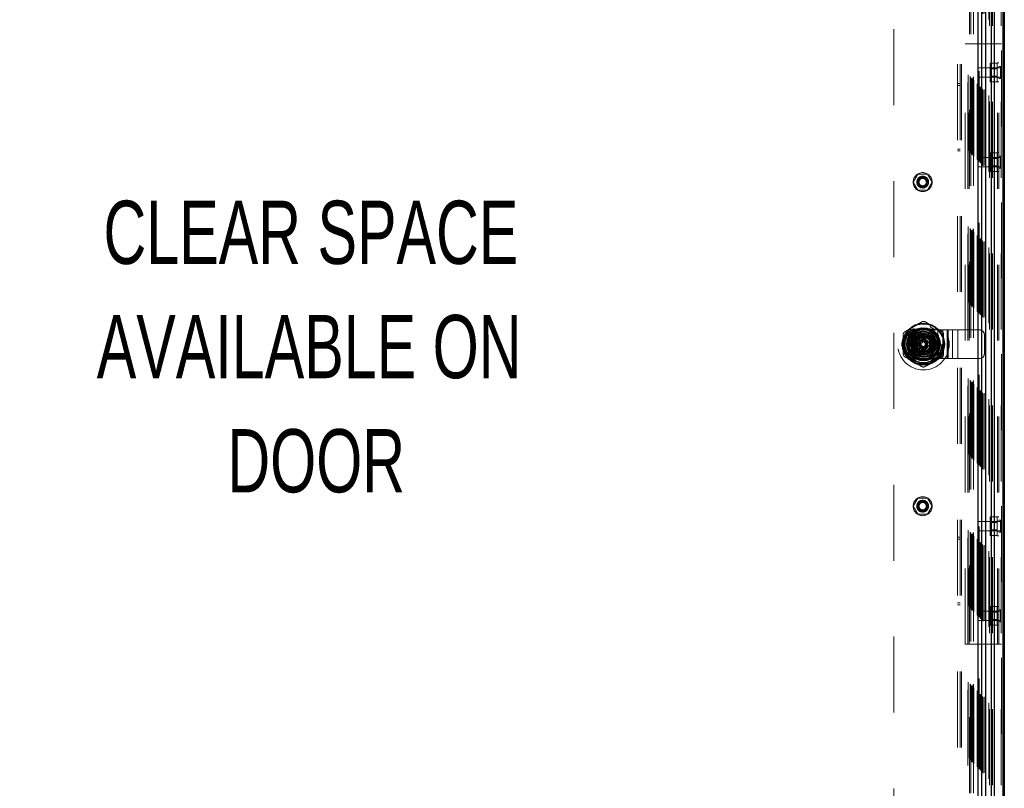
# Model space of a CAD drawing. Header units: inches. Extents: x 0.2 to 10.8, y 0.2 to 8.2.
# Tile 88 of 176: x 3.6 to 4.9, y 3.3 to 4.4. Entities that reach past the tile are written whole.
import ezdxf

# ---------------------------------------------------------------- set-up
doc = ezdxf.new("R2010")
doc.units = ezdxf.units.IN
doc.header["$MEASUREMENT"] = 0
doc.linetypes.add('HIDDEN', pattern=[0.075, 0.05, -0.025])
doc.layers.add('DIMENSIONS', color=140, linetype='Continuous')
doc.styles.add('SLDTEXTSTYLE0', font='TXT', dxfattribs={"width": 0.7})

# ---------------------------------------------------------------- blocks, each defined once
blk = doc.blocks.new('SW_NOTE_0_7')
at = {"layer": 'DIMENSIONS', "color": 0, "attachment_point": 2, "style": 'SLDTEXTSTYLE0'}
for s, insert, char_height in [('CLEAR SPACE', (0.3711, 0.1074), 0.083333), ('AVAILABLE ON', (0.3688, -0.0431), 0.083333), ('DOOR', (0.3781, -0.1935), 0.08333)]:
    blk.add_mtext(s, dxfattribs=dict(at, insert=insert, char_height=char_height))

msp = doc.modelspace()

# ---------------------------------------------------------------- linework, layer by layer
at = {"color": 7, "linetype": 'Continuous', "lineweight": 25}
for p, q in [((4.9129803, 2.7504393), (4.9129803, 5.1116893)), ((4.9167986, 2.7504393), (4.9167986, 5.1118446)), ((4.9282442, 2.7504393), (4.9282442, 5.1172288)), ((4.9298259, 5.1179369), (4.9298259, 2.7504393)), ((4.9056803, 2.7661102), (4.9056803, 5.0962751)), ((4.8949116, 5.0890573), (4.8949116, 2.773328)), ((4.9002295, 2.7715609), (4.9002295, 5.0908243)), ((4.8086314, 3.9393155), (4.8086314, 3.9228899)), ((4.838159, 3.9393155), (4.838159, 3.9228899))]:
    msp.add_line(p, q, dxfattribs=at)
at = {"color": 7, "linetype": 'HIDDEN', "lineweight": 18}
for p, q in [((4.9129803, 2.7504393), (4.9129803, 5.1116893)), ((4.9142531, 2.7504393), (4.9142531, 5.1118446)), ((4.9256986, 2.7504393), (4.9256986, 5.1172288)), ((4.9262259, 5.1179369), (4.9262259, 2.7504393)), ((4.9011136, 2.767151), (4.9011136, 5.0952343)), ((4.9021349, 2.7661102), (4.9021349, 5.0962751)), ((4.9041548, 2.7665898), (4.9041548, 5.0957955)), ((4.9048347, 2.7665256), (4.9048347, 5.0958596)), ((4.9096366, 2.758628), (4.9096366, 5.1037573)), ((4.9101909, 2.7504393), (4.9101909, 5.1043051)), ((4.8888151, 5.0829617), (4.8888151, 2.7794255)), ((4.8888437, 2.7794208), (4.8888437, 5.0829644)), ((4.8890937, 2.7791708), (4.8890937, 5.0832144)), ((4.8890937, 5.0832144), (4.8890937, 2.7791708)), ((4.8893437, 2.7789208), (4.8893437, 5.0834644)), ((4.8898437, 2.7784208), (4.8898437, 5.0839644)), ((4.8939741, 2.7742905), (4.8939741, 5.0880948)), ((4.8944125, 2.7738521), (4.8944125, 5.0885332)), ((4.8949116, 5.0890573), (4.8949116, 2.773328)), ((4.8951939, 2.7730706), (4.8951939, 5.0893146)), ((4.8958688, 5.0899828), (4.8958688, 2.7723991)), ((4.8965853, 2.7716793), (4.8965853, 5.090706)), ((4.8966657, 5.0907877), (4.8966657, 2.7715978)), ((4.8966842, 2.7715609), (4.8966842, 5.0908243)), ((4.8980413, 2.7702172), (4.8980413, 5.0921596)), ((4.8982856, 2.769979), (4.8982856, 5.0924063)), ((4.8983754, 2.7698892), (4.8983754, 5.0924961)), ((4.8988638, 2.7694008), (4.8988638, 5.0929845)), ((4.9005706, 2.767692), (4.9005706, 5.0946923)), ((4.8818407, 5.0759605), (4.8818407, 2.7864252)), ((4.8822777, 2.7859869), (4.8822777, 5.0763984)), ((4.884732, 2.7835326), (4.884732, 5.0788527)), ((4.8851958, 2.7830688), (4.8851958, 5.0793165)), ((4.8856202, 5.0797515), (4.8856202, 2.7826332)), ((4.8865937, 5.0807144), (4.8865937, 2.7816708)), ((4.8867666, 2.781498), (4.8867666, 5.0808873)), ((4.8873242, 2.7809404), (4.8873242, 5.0814449)), ((4.8874687, 2.7807958), (4.8874687, 5.0815894)), ((4.8874687, 2.7807958), (4.8874687, 5.0815894)), ((4.8682759, 2.7998893), (4.8682759, 5.0624393)), ((4.8718759, 2.7998893), (4.8718759, 5.0624393)), ((4.8736759, 2.7998893), (4.8736759, 5.0624393)), ((4.8736759, 2.7998893), (4.8736759, 5.0624393)), ((4.8837803, 5.0396676), (4.8837803, 2.8227176)), ((4.8837803, 5.0396676), (4.8837803, 2.8227176)), ((4.8855803, 5.0396676), (4.8855803, 2.8227176)), ((4.8891803, 5.0396676), (4.8891803, 2.8227176)), ((4.7841803, 4.9459176), (4.7841803, 2.9164676)), ((4.8781259, 4.3265893), (4.8817259, 4.3265893)), ((4.8781259, 3.5357893), (4.8781259, 4.3265893)), ((4.8817259, 3.5357893), (4.8817259, 4.3265893)), ((4.8817259, 4.3265893), (4.8835259, 4.3265893)), ((4.8835259, 3.5357893), (4.8835259, 4.3265893)), ((4.8835259, 3.5357893), (4.8835259, 4.3265893)), ((4.8835259, 4.3265893), (4.9208259, 4.3265893)), ((4.9208259, 3.5357893), (4.9208259, 4.3265893)), ((4.9208259, 4.3265893), (4.9262259, 4.3265893)), ((4.9208259, 3.5357893), (4.9208259, 4.3265893)), ((4.9226259, 3.5357893), (4.9226259, 4.3265893)), ((4.8949759, 4.2953393), (4.8949759, 4.2828393)), ((4.9246634, 4.2953393), (4.8949759, 4.2953393)), ((4.9203759, 4.3013868), (4.9111259, 4.3013868)), ((4.9111259, 4.3013868), (4.9111259, 4.295238)), ((4.9203759, 4.295238), (4.9111259, 4.295238)), ((4.9111259, 4.295238), (4.9111259, 4.2829405)), ((4.9203759, 4.2939868), (4.9111259, 4.2939868)), ((4.9203759, 4.2765893), (4.9203759, 4.3015893)), ((4.9226259, 4.3015893), (4.9203759, 4.3015893)), ((4.9226259, 4.2957143), (4.9203759, 4.2957143)), ((4.9262259, 4.2969018), (4.9226259, 4.2969018)), ((4.9246634, 4.2969018), (4.9246634, 4.2812768)), ((4.8949759, 4.2828393), (4.9246634, 4.2828393)), ((4.9111259, 4.2841918), (4.9203759, 4.2841918)), ((4.9203759, 4.2829405), (4.9111259, 4.2829405)), ((4.9111259, 4.2829405), (4.9111259, 4.2767917)), ((4.9203759, 4.2824643), (4.9226259, 4.2824643)), ((4.9262259, 4.2812768), (4.9226259, 4.2812768)), ((4.8718759, 4.2744143), (4.8682759, 4.2744143)), ((4.8682759, 4.2719143), (4.8718759, 4.2719143)), ((4.9203759, 4.2767917), (4.9111259, 4.2767917)), ((4.9203759, 4.2765893), (4.9226259, 4.2765893)), ((4.8682759, 4.1881643), (4.8718759, 4.1881643)), ((4.8682759, 4.1856643), (4.8718759, 4.1856643)), ((4.8949759, 4.1772393), (4.8949759, 4.1647393)), ((4.9246634, 4.1772393), (4.8949759, 4.1772393)), ((4.9203759, 4.1832868), (4.9111259, 4.1832868)), ((4.9111259, 4.1832868), (4.9111259, 4.177138)), ((4.9203759, 4.177138), (4.9111259, 4.177138)), ((4.9111259, 4.177138), (4.9111259, 4.1648405)), ((4.9203759, 4.1758868), (4.9111259, 4.1758868)), ((4.9203759, 4.1584893), (4.9203759, 4.1834893)), ((4.9226259, 4.1834893), (4.9203759, 4.1834893)), ((4.9226259, 4.1776143), (4.9203759, 4.1776143)), ((4.9262259, 4.1788018), (4.9226259, 4.1788018)), ((4.9246634, 4.1788018), (4.9246634, 4.1631768)), ((4.8949759, 4.1647393), (4.9246634, 4.1647393)), ((4.9111259, 4.1660918), (4.9203759, 4.1660918)), ((4.9203759, 4.1648405), (4.9111259, 4.1648405)), ((4.9111259, 4.1648405), (4.9111259, 4.1586917)), ((4.9203759, 4.1643643), (4.9226259, 4.1643643)), ((4.9262259, 4.1631768), (4.9226259, 4.1631768)), ((4.8161815, 4.155301), (4.8100327, 4.144651)), ((4.828479, 4.155301), (4.8161815, 4.155301)), ((4.8346278, 4.144651), (4.828479, 4.155301)), ((4.9203759, 4.1586917), (4.9111259, 4.1586917)), ((4.9203759, 4.1584893), (4.9226259, 4.1584893)), ((4.8100327, 4.144651), (4.8161815, 4.134001)), ((4.828479, 4.134001), (4.8346278, 4.144651)), ((4.8161815, 4.134001), (4.828479, 4.134001)), ((4.8319938, 3.9538699), (4.8332731, 3.9560856)), ((4.8400922, 3.9521486), (4.8332731, 3.9560856)), ((4.8117554, 3.9509676), (4.8035303, 3.9427425)), ((4.8035303, 3.9427425), (4.8035303, 3.9196428)), ((4.8118454, 3.9508777), (4.8036202, 3.9426525)), ((4.8036202, 3.9426525), (4.8036202, 3.9195528)), ((4.8348551, 3.9509676), (4.8117554, 3.9509676)), ((4.834945, 3.9508777), (4.8118454, 3.9508777)), ((4.832416, 3.9507877), (4.8143744, 3.9507877)), ((4.8233942, 3.9498537), (4.8421442, 3.9498537)), ((4.8319938, 3.9538699), (4.8388129, 3.9499329)), ((4.8430803, 3.9427425), (4.8348551, 3.9509676)), ((4.8388129, 3.9499329), (4.8400922, 3.9521486)), ((4.8421442, 3.9123537), (4.8421442, 3.9498537)), ((4.8421442, 3.9498537), (4.8560501, 3.9498537)), ((4.8421442, 3.9123537), (4.8421442, 3.9498537)), ((4.8431702, 3.9426525), (4.8430803, 3.9427425)), ((4.8430803, 3.9196428), (4.8430803, 3.9427425)), ((4.8431702, 3.9195528), (4.8431702, 3.9426525)), ((4.8490972, 3.9123537), (4.8490972, 3.9498537)), ((4.8545308, 3.9123537), (4.8545308, 3.9498537)), ((4.8560501, 3.9123537), (4.8560501, 3.9498537)), ((4.8560501, 3.9498537), (4.8614837, 3.9498537)), ((4.8614837, 3.9123537), (4.8614837, 3.9498537)), ((4.8614837, 3.9498537), (4.8684367, 3.9498537)), ((4.8684367, 3.9123537), (4.8684367, 3.9498537)), ((4.8684367, 3.9498537), (4.8973942, 3.9498537)), ((4.8684367, 3.9123537), (4.8684367, 3.9498537)), ((4.9036442, 3.9186037), (4.9036442, 3.9436037)), ((4.7968204, 3.9350397), (4.7993789, 3.9350397)), ((4.7968204, 3.9271657), (4.7968204, 3.9350397)), ((4.7993789, 3.9271657), (4.7993789, 3.9350397)), ((4.8037102, 3.9401235), (4.8037102, 3.9220819)), ((4.81203, 3.9311027), (4.8177126, 3.9409452)), ((4.8177126, 3.9212602), (4.81203, 3.9311027)), ((4.8185724, 3.9330712), (4.8131666, 3.9330712)), ((4.8185724, 3.9291342), (4.8131666, 3.9291342)), ((4.8131666, 3.9291342), (4.8132203, 3.9290411)), ((4.8155192, 3.9389787), (4.8155192, 3.9232287)), ((4.8312692, 3.9389787), (4.8155192, 3.9389787)), ((4.8155212, 3.9368426), (4.8155212, 3.9253627)), ((4.8291352, 3.9389767), (4.8176552, 3.9389767)), ((4.8177126, 3.9409452), (4.8290778, 3.9409452)), ((4.8185724, 3.9330712), (4.8185724, 3.9291342)), ((4.8189661, 3.9330712), (4.8185724, 3.9330712)), ((4.8189661, 3.9291342), (4.8185724, 3.9291342)), ((4.8189661, 3.9330712), (4.8189661, 3.9291342)), ((4.819139, 3.9330712), (4.8189661, 3.9330712)), ((4.819139, 3.9291342), (4.8189661, 3.9291342)), ((4.8197774, 3.9330712), (4.819139, 3.9330712)), ((4.819139, 3.9330712), (4.819139, 3.9291342)), ((4.8197774, 3.9291342), (4.819139, 3.9291342)), ((4.8201949, 3.9330712), (4.8197774, 3.9330712)), ((4.8197774, 3.9330712), (4.8197774, 3.9291342)), ((4.8201949, 3.9291342), (4.8197774, 3.9291342)), ((4.8201949, 3.9330712), (4.8201949, 3.9291342)), ((4.8222141, 3.9330712), (4.8201949, 3.9330712)), ((4.8222141, 3.9291342), (4.8201949, 3.9291342)), ((4.8222141, 3.9370082), (4.8222141, 3.9359255)), ((4.8222141, 3.9370082), (4.8245763, 3.9370082)), ((4.8222141, 3.9359255), (4.8245763, 3.9359255)), ((4.8222141, 3.9359255), (4.8222141, 3.9355318)), ((4.8222141, 3.9355318), (4.8245763, 3.9355318)), ((4.8222141, 3.9355318), (4.8222141, 3.9353588)), ((4.8222141, 3.9353588), (4.8222141, 3.9347205)), ((4.8222141, 3.9353588), (4.8245763, 3.9353588)), ((4.8222141, 3.9347205), (4.8222141, 3.9343029)), ((4.8222141, 3.9347205), (4.8245763, 3.9347205)), ((4.8222141, 3.9343029), (4.8245763, 3.9343029)), ((4.8222141, 3.9343029), (4.8222141, 3.9330712)), ((4.8222141, 3.9291342), (4.8222141, 3.9279024)), ((4.8245763, 3.9370082), (4.8245763, 3.9359255)), ((4.8245763, 3.9359255), (4.8245763, 3.9355318)), ((4.8245763, 3.9355318), (4.8245763, 3.9353588)), ((4.8245763, 3.9353588), (4.8245763, 3.9347205)), ((4.8245763, 3.9347205), (4.8245763, 3.9343029)), ((4.8245763, 3.9343029), (4.8245763, 3.9330712)), ((4.8265955, 3.9330712), (4.8245763, 3.9330712)), ((4.8265955, 3.9291342), (4.8245763, 3.9291342)), ((4.8245763, 3.9291342), (4.8245763, 3.9279024)), ((4.8265955, 3.9330712), (4.8265955, 3.9291342)), ((4.8270131, 3.9330712), (4.8265955, 3.9330712)), ((4.8270131, 3.9291342), (4.8265955, 3.9291342)), ((4.8276514, 3.9330712), (4.8270131, 3.9330712)), ((4.8270131, 3.9330712), (4.8270131, 3.9291342)), ((4.8276514, 3.9291342), (4.8270131, 3.9291342)), ((4.8276514, 3.9330712), (4.8276514, 3.9291342)), ((4.8278243, 3.9330712), (4.8276514, 3.9330712)), ((4.8278243, 3.9291342), (4.8276514, 3.9291342)), ((4.8278243, 3.9330712), (4.8278243, 3.9291342)), ((4.828218, 3.9330712), (4.8278243, 3.9330712)), ((4.828218, 3.9291342), (4.8278243, 3.9291342)), ((4.828218, 3.9330712), (4.828218, 3.9291342)), ((4.8336239, 3.9330712), (4.828218, 3.9330712)), ((4.8336239, 3.9291342), (4.828218, 3.9291342)), ((4.8290778, 3.9409452), (4.8347604, 3.9311027)), ((4.8347604, 3.9311027), (4.8290778, 3.9212602)), ((4.8312692, 3.9232287), (4.8312692, 3.9389787)), ((4.8312692, 3.9253627), (4.8312692, 3.9368426)), ((4.8397139, 3.9366145), (4.8315497, 3.9366145)), ((4.8336239, 3.9330712), (4.8335701, 3.9331643)), ((4.8335701, 3.9290411), (4.8336239, 3.9291342)), ((4.8357692, 3.9256037), (4.8357692, 3.9366037)), ((4.8372692, 3.9351037), (4.8357692, 3.9366037)), ((4.8357692, 3.9366037), (4.8417692, 3.9366037)), ((4.8372692, 3.9271037), (4.8372692, 3.9351037)), ((4.8372692, 3.9351037), (4.8402692, 3.9351037)), ((4.8402692, 3.9351037), (4.8417692, 3.9366037)), ((4.8402692, 3.9351037), (4.8402692, 3.9271037)), ((4.8417692, 3.9366037), (4.8417692, 3.9256037)), ((4.8430803, 3.9220819), (4.8430803, 3.9401235)), ((4.7968204, 3.9271657), (4.7993789, 3.9271657)), ((4.8035303, 3.9196428), (4.8117554, 3.9114176)), ((4.8155192, 3.9232287), (4.8312692, 3.9232287)), ((4.8176552, 3.9232287), (4.8291352, 3.9232287)), ((4.8290778, 3.9212602), (4.8177126, 3.9212602)), ((4.8178834, 3.9229482), (4.8178834, 3.914784)), ((4.8222141, 3.9279024), (4.8222141, 3.9274848)), ((4.8222141, 3.9279024), (4.8245763, 3.9279024)), ((4.8222141, 3.9274848), (4.8245763, 3.9274848)), ((4.8222141, 3.9274848), (4.8222141, 3.9268465)), ((4.8222141, 3.9268465), (4.8245763, 3.9268465)), ((4.8222141, 3.9268465), (4.8222141, 3.9266735)), ((4.8222141, 3.9266735), (4.8245763, 3.9266735)), ((4.8222141, 3.9266735), (4.8222141, 3.9262798)), ((4.8222141, 3.9262798), (4.8245763, 3.9262798)), ((4.8222141, 3.9262798), (4.8222141, 3.9251972)), ((4.8222141, 3.9251972), (4.8245763, 3.9251972)), ((4.8245763, 3.9279024), (4.8245763, 3.9274848)), ((4.8245763, 3.9274848), (4.8245763, 3.9268465)), ((4.8245763, 3.9268465), (4.8245763, 3.9266735)), ((4.8245763, 3.9266735), (4.8245763, 3.9262798)), ((4.8245763, 3.9262798), (4.8245763, 3.9251972)), ((4.8348551, 3.9114176), (4.8430803, 3.9196428)), ((4.834945, 3.9113277), (4.8431702, 3.9195528)), ((4.8372692, 3.9271037), (4.8357692, 3.9256037)), ((4.8417692, 3.9256037), (4.8357692, 3.9256037)), ((4.8402692, 3.9271037), (4.8372692, 3.9271037)), ((4.8402692, 3.9271037), (4.8417692, 3.9256037)), ((4.8117554, 3.9114176), (4.8118454, 3.9113277)), ((4.8117554, 3.9114176), (4.8348551, 3.9114176)), ((4.8118454, 3.9113277), (4.834945, 3.9113277)), ((4.8143744, 3.9114176), (4.832416, 3.9114176)), ((4.8233942, 3.9123537), (4.8421442, 3.9123537)), ((4.8388129, 3.9122724), (4.8319938, 3.9083354)), ((4.8332731, 3.9061197), (4.8319938, 3.9083354)), ((4.8400922, 3.9100567), (4.8332731, 3.9061197)), ((4.8400922, 3.9100567), (4.8388129, 3.9122724)), ((4.8421442, 3.9123537), (4.8560501, 3.9123537)), ((4.8560501, 3.9123537), (4.8614837, 3.9123537)), ((4.8614837, 3.9123537), (4.8684367, 3.9123537)), ((4.8684367, 3.9123537), (4.8973942, 3.9123537)), ((4.8161815, 3.7283843), (4.8100327, 3.7177343)), ((4.828479, 3.7283843), (4.8161815, 3.7283843)), ((4.8346278, 3.7177343), (4.828479, 3.7283843)), ((4.8100327, 3.7177343), (4.8161815, 3.7070843)), ((4.828479, 3.7070843), (4.8346278, 3.7177343)), ((4.8161815, 3.7070843), (4.828479, 3.7070843)), ((4.8949759, 3.6976393), (4.8949759, 3.6851393)), ((4.9246634, 3.6976393), (4.8949759, 3.6976393)), ((4.9203759, 3.7036868), (4.9111259, 3.7036868)), ((4.9111259, 3.7036868), (4.9111259, 3.697538)), ((4.9203759, 3.697538), (4.9111259, 3.697538)), ((4.9111259, 3.697538), (4.9111259, 3.6852405)), ((4.9203759, 3.6962868), (4.9111259, 3.6962868)), ((4.9203759, 3.6788893), (4.9203759, 3.7038893)), ((4.9226259, 3.7038893), (4.9203759, 3.7038893)), ((4.9226259, 3.6980143), (4.9203759, 3.6980143)), ((4.9262259, 3.6992018), (4.9226259, 3.6992018)), ((4.9246634, 3.6992018), (4.9246634, 3.6835768)), ((4.8949759, 3.6851393), (4.9246634, 3.6851393)), ((4.9111259, 3.6864918), (4.9203759, 3.6864918)), ((4.9203759, 3.6852405), (4.9111259, 3.6852405)), ((4.9111259, 3.6852405), (4.9111259, 3.6790917)), ((4.9203759, 3.6847643), (4.9226259, 3.6847643)), ((4.9262259, 3.6835768), (4.9226259, 3.6835768)), ((4.8718759, 3.6767143), (4.8682759, 3.6767143)), ((4.8682759, 3.6742143), (4.8718759, 3.6742143)), ((4.9203759, 3.6790917), (4.9111259, 3.6790917)), ((4.9203759, 3.6788893), (4.9226259, 3.6788893)), ((4.8682759, 3.5904643), (4.8718759, 3.5904643)), ((4.8682759, 3.5879643), (4.8718759, 3.5879643)), ((4.8949759, 3.5795393), (4.8949759, 3.5670393)), ((4.9246634, 3.5795393), (4.8949759, 3.5795393)), ((4.9203759, 3.5855868), (4.9111259, 3.5855868)), ((4.9111259, 3.5855868), (4.9111259, 3.579438)), ((4.9203759, 3.579438), (4.9111259, 3.579438)), ((4.9111259, 3.579438), (4.9111259, 3.5671405)), ((4.9203759, 3.5607893), (4.9203759, 3.5857893)), ((4.9226259, 3.5857893), (4.9203759, 3.5857893)), ((4.9226259, 3.5799143), (4.9203759, 3.5799143)), ((4.9262259, 3.5811018), (4.9226259, 3.5811018)), ((4.9246634, 3.5811018), (4.9246634, 3.5654768)), ((4.8949759, 3.5670393), (4.9246634, 3.5670393)), ((4.9203759, 3.5781868), (4.9111259, 3.5781868)), ((4.9111259, 3.5683918), (4.9203759, 3.5683918)), ((4.9203759, 3.5671405), (4.9111259, 3.5671405)), ((4.9111259, 3.5671405), (4.9111259, 3.5609917)), ((4.9203759, 3.5666643), (4.9226259, 3.5666643)), ((4.9262259, 3.5654768), (4.9226259, 3.5654768)), ((4.9203759, 3.5609917), (4.9111259, 3.5609917)), ((4.9203759, 3.5607893), (4.9226259, 3.5607893)), ((4.8781259, 3.5357893), (4.8817259, 3.5357893)), ((4.8817259, 3.5357893), (4.8835259, 3.5357893)), ((4.8835259, 3.5357893), (4.9208259, 3.5357893)), ((4.9208259, 3.5357893), (4.9262259, 3.5357893))]:
    msp.add_line(p, q, dxfattribs=at)
at = {"color": 7, "linetype": 'HIDDEN', "lineweight": 18, "flags": 128}
for points in [[(4.8262666, 4.156515), (4.823837, 4.1570598), (4.8221328, 4.1571494)], [(4.8343101, 4.1410827), (4.834467, 4.1416595), (4.8348303, 4.144651)], [(4.8348303, 4.144651), (4.834467, 4.1476424), (4.8344484, 4.1477172)], [(4.8366826, 3.9541171), (4.8335649, 3.9556546), (4.8331264, 3.9558317)], [(4.8399455, 3.9518947), (4.8395729, 3.9521859), (4.8366826, 3.9541171)], [(4.7971137, 3.9350397), (4.7970478, 3.9345714), (4.7968204, 3.9311027)], [(4.7968204, 3.9311027), (4.7970478, 3.927634), (4.7971137, 3.9271657)], [(4.8331264, 3.9063737), (4.8335649, 3.9065508), (4.8366826, 3.9080882)], [(4.8366826, 3.9080882), (4.8395729, 3.9100195), (4.8399455, 3.9103107)], [(4.8262603, 3.7296004), (4.823837, 3.7301432), (4.8221388, 3.7302328)], [(4.8343103, 3.7141666), (4.834467, 3.7147429), (4.8348303, 3.7177343)], [(4.8348303, 3.7177343), (4.834467, 3.7207258), (4.83445, 3.7207939)]]:
    msp.add_lwpolyline(points, dxfattribs=at)
at = {"color": 7, "linetype": 'HIDDEN', "lineweight": 18}
for centre, radius in [((4.8223303, 4.1446521), 0.0125), ((4.8223303, 4.144651), 0.0078125), ((4.8223303, 4.144651), 0.006625), ((4.8223303, 4.144651), 0.00625), ((4.8223303, 4.144651), 0.0048975), ((4.8233952, 3.9311027), 0.03385), ((4.8233303, 3.9311926), 0.02625), ((4.8233952, 3.9311027), 0.0249197), ((4.8233952, 3.9311027), 0.0249016), ((4.8233952, 3.9311027), 0.0245361), ((4.8233952, 3.9311027), 0.0240157), ((4.8110759, 3.9311393), 0.01625), ((4.8110759, 3.9311393), 0.01475), ((4.8110759, 3.9311393), 0.01475), ((4.8233952, 3.9311027), 0.021752), ((4.8233952, 3.9311027), 0.0216535), ((4.8233952, 3.9311027), 0.0202756), ((4.8233952, 3.9311027), 0.0200551), ((4.8233952, 3.9311027), 0.0191929), ((4.8233952, 3.9311027), 0.0162402), ((4.8233952, 3.9311027), 0.0158465), ((4.8233952, 3.9311027), 0.0158465), ((4.8233952, 3.9311027), 0.015748), ((4.8233952, 3.9311027), 0.0142717), ((4.8233952, 3.9311027), 0.0125984), ((4.8233952, 3.9311027), 0.0120079), ((4.8233952, 3.9311027), 0.0103346), ((4.8110759, 3.9311393), 0.009375), ((4.8110759, 3.9311393), 0.0083), ((4.8110759, 3.9311393), 0.0053), ((4.8233952, 3.9311027), 0.0098425), ((4.8233952, 3.9311027), 0.0097441), ((4.8233952, 3.9311027), 0.0089567), ((4.8233952, 3.9311027), 0.0059055), ((4.8233952, 3.9311027), 0.0048396), ((4.8233952, 3.9311027), 0.0046978), ((4.8223303, 3.7177332), 0.0125), ((4.8223303, 3.7177343), 0.0078125), ((4.8223303, 3.7177343), 0.006625), ((4.8223303, 3.7177343), 0.00625), ((4.8223303, 3.7177343), 0.0048975)]:
    msp.add_circle(centre, radius, dxfattribs=at)
at = {"color": 7, "linetype": 'Continuous', "lineweight": 25}
for radius in [0.0275591, 0.0217689, 0.0214905, 0.0206693, 0.019685, 0.0192632, 0.0108268]:
    msp.add_circle((4.8233952, 3.9311027), radius, dxfattribs=at)
at = {"color": 7, "linetype": 'HIDDEN', "lineweight": 18}
for centre, radius, start, end in [((4.8233952, 3.9311027), 0.0265748, 68.5196243, 120), ((4.8233952, 3.9311027), 0.0265748, 120, 171.4803757), ((4.8233942, 3.9311037), 0.01875, 90, 270), ((4.8233952, 3.9311027), 0.0172244, 18.6629249, 251.3370751), ((4.8233952, 3.9311027), 0.0130906, 7.3528467, 175.552299), ((4.8233952, 3.9311027), 0.0132874, 10.98225, 167.5591528), ((4.8233952, 3.9311027), 0.0265748, 0, 51.4803757), ((4.8973942, 3.9436037), 0.00625, 0, 90), ((4.8233952, 3.9311027), 0.0132874, 191.9005369, 270), ((4.8233952, 3.9311027), 0.0130906, 189.0369276, 270), ((4.8233952, 3.9311027), 0.0103816, 168.5459072, 169.0697518), ((4.8233952, 3.9311027), 0.0103816, 190.9302482, 191.4540928), ((4.8233952, 3.9311027), 0.0103816, 108.5459072, 131.4540928), ((4.8233952, 3.9311027), 0.0068898, 16.6015496, 163.3984504), ((4.8233952, 3.9311027), 0.0068898, 196.6015496, 343.3984504), ((4.8233952, 3.9311027), 0.0064961, 17.6397014, 162.3602986), ((4.8233952, 3.9311027), 0.0064961, 197.6397014, 342.3602986), ((4.8233952, 3.9311027), 0.0172244, 251.3370751, 18.6629249), ((4.8233952, 3.9311027), 0.002748, 115.4548319, 134.2475009), ((4.8233952, 3.9311027), 0.002748, 225.7524991, 244.5451681), ((4.8233952, 3.9311027), 0.0130906, 270, 354.2412475), ((4.8233952, 3.9311027), 0.0132874, 270, 349.2593124), ((4.8233952, 3.9311027), 0.002748, 45.7524991, 64.5451681), ((4.8233952, 3.9311027), 0.002748, 295.4548319, 314.2475009), ((4.8233952, 3.9311027), 0.0103816, 48.5459072, 71.4540928), ((4.8233952, 3.9311027), 0.0103816, 10.9302482, 11.4540928), ((4.8233952, 3.9311027), 0.0103816, 348.5459072, 349.0697518), ((4.8233952, 3.9311027), 0.0265748, 308.5196243, 0), ((4.8233952, 3.9311027), 0.0265748, 188.5196243, 240), ((4.8233952, 3.9311027), 0.0103816, 228.5459072, 251.4540928), ((4.8233952, 3.9311027), 0.0103816, 288.5459072, 311.4540928), ((4.8973942, 3.9186037), 0.00625, 270, 0), ((4.8233952, 3.9311027), 0.0265748, 240, 291.4803757)]:
    msp.add_arc(centre, radius, start, end, dxfattribs=at)
at = {"color": 7, "linetype": 'Continuous', "lineweight": 25}
for radius, start, end in [(0.0167323, 40.1191669, 139.8808331), (0.0168944, 150.9137041, 209.0862959), (0.0168944, 330.9137041, 29.0862959), (0.0167323, 220.1191669, 319.8808331)]:
    msp.add_arc((4.8233952, 3.9311027), radius, start, end, dxfattribs=at)
at = {"color": 7, "linetype": 'HIDDEN', "lineweight": 18}
for points, knots in [([(4.8858127, 5.0799346), (4.885814, 5.076851), (4.8858177, 5.0684878), (4.8858175, 5.0544119), (4.8858165, 5.0377787), (4.8858159, 5.0209276), (4.8858165, 4.9945918), (4.8858163, 4.9586797), (4.8858165, 4.8739081), (4.8858163, 4.7072694), (4.8858164, 4.3825191), (4.8858164, 3.8870232), (4.8858161, 3.432316), (4.8858166, 3.0946649), (4.8858158, 2.9715947), (4.8858167, 2.8943634), (4.8858156, 2.862674), (4.8858171, 2.8365842), (4.8858177, 2.8165453), (4.8858151, 2.8035106), (4.8858097, 2.7923289), (4.8858028, 2.7855331), (4.8857996, 2.7824641)], [0, 0, 0, 0, 0.004026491, 0.010920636, 0.018380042, 0.025745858, 0.032924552, 0.052768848, 0.072639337, 0.143617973, 0.270362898, 0.496693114, 0.790628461, 0.864112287, 0.937592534, 0.951331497, 0.964959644, 0.978972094, 0.985399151, 0.991126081, 0.995992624, 1, 1, 1, 1]), ([(4.8214267, 3.9606521), (4.8217255, 3.9608246), (4.822041, 3.9609553), (4.8227047, 3.9611337), (4.8230509, 3.9611794), (4.8237362, 3.9611797), (4.8240844, 3.9611338), (4.8247456, 3.9609565), (4.8250649, 3.9608246), (4.8253637, 3.9606521)], [0, 0, 0, 0, 0.25, 0.25, 0.5, 0.5, 0.75, 0.75, 1, 1, 1, 1]), ([(4.7968204, 3.9441726), (4.7968204, 3.9445177), (4.796865, 3.9448562), (4.7970423, 3.9455202), (4.7971758, 3.9458429), (4.7975183, 3.9464365), (4.7977321, 3.9467151), (4.7982162, 3.9471991), (4.7984901, 3.9474096), (4.7987889, 3.9475822)], [0, 0, 0, 0, 0.25, 0.25, 0.5, 0.5, 0.75, 0.75, 1, 1, 1, 1]), ([(4.8480015, 3.9475822), (4.8483003, 3.9474096), (4.8485712, 3.9472018), (4.8490576, 3.9467162), (4.8492703, 3.9464392), (4.8496132, 3.9458459), (4.8497476, 3.9455214), (4.8499246, 3.9448602), (4.84997, 3.9445177), (4.84997, 3.9441726)], [0, 0, 0, 0, 0.25, 0.25, 0.5, 0.5, 0.75, 0.75, 1, 1, 1, 1]), ([(4.8417797, 3.9366145), (4.8417797, 3.9366145), (4.8417231, 3.9366145), (4.8415089, 3.9366145), (4.8413509, 3.9366145), (4.840966, 3.9366145), (4.8407361, 3.9366145), (4.8402448, 3.9366145), (4.8399802, 3.9366145), (4.8397139, 3.9366145)], [0, 0, 0, 0, 0.25, 0.25, 0.5, 0.5, 0.75, 0.75, 1, 1, 1, 1]), ([(4.7987889, 3.9146232), (4.7984901, 3.9147957), (4.7982192, 3.9150036), (4.7977328, 3.9154891), (4.7975202, 3.9157661), (4.7971772, 3.9163595), (4.7970429, 3.9166839), (4.7968658, 3.9173452), (4.7968204, 3.9176877), (4.7968204, 3.9180327)], [0, 0, 0, 0, 0.25, 0.25, 0.5, 0.5, 0.75, 0.75, 1, 1, 1, 1]), ([(4.84997, 3.9180327), (4.84997, 3.9176877), (4.8499254, 3.9173492), (4.8497481, 3.9166852), (4.8496146, 3.9163625), (4.8492722, 3.9157688), (4.8490584, 3.9154902), (4.8485742, 3.9150063), (4.8483004, 3.9147957), (4.8480015, 3.9146232)], [0, 0, 0, 0, 0.25, 0.25, 0.5, 0.5, 0.75, 0.75, 1, 1, 1, 1]), ([(4.8178834, 3.914784), (4.8178834, 3.9145175), (4.8178834, 3.9142566), (4.8178834, 3.9137614), (4.8178834, 3.913534), (4.8178834, 3.9129537), (4.8178834, 3.9127182), (4.8178834, 3.9127182)], [0, 0, 0, 0, 0.25, 0.25, 0.5, 0.5, 1, 1, 1, 1]), ([(4.8253637, 3.9015533), (4.8250649, 3.9013807), (4.8247494, 3.9012501), (4.8240858, 3.9010716), (4.8237395, 3.9010259), (4.8230542, 3.9010257), (4.822706, 3.9010715), (4.8220448, 3.9012488), (4.8217256, 3.9013807), (4.8214267, 3.9015533)], [0, 0, 0, 0, 0.25, 0.25, 0.5, 0.5, 0.75, 0.75, 1, 1, 1, 1])]:
    msp.add_open_spline(points, degree=3, knots=knots, dxfattribs=at)
for points in [[(4.8101078, 3.9541171), (4.8138954, 3.9563039), (4.8176668, 3.9584813), (4.8214267, 3.9606521)], [(4.8332731, 3.9560856), (4.8306278, 3.9576129), (4.8279922, 3.9591345), (4.8253637, 3.9606521)], [(4.7968204, 3.9350397), (4.7968204, 3.9380941), (4.7968204, 3.9411374), (4.7968204, 3.9441726)], [(4.7987889, 3.9475822), (4.8025488, 3.9497529), (4.8063202, 3.9519303), (4.8101078, 3.9541171)], [(4.8480015, 3.9475822), (4.845373, 3.9490997), (4.8427374, 3.9506214), (4.8400922, 3.9521486)], [(4.84997, 3.9441726), (4.84997, 3.939831), (4.84997, 3.9354762), (4.84997, 3.9311027)], [(4.84997, 3.9311027), (4.84997, 3.9267291), (4.84997, 3.9223743), (4.84997, 3.9180327)], [(4.7968204, 3.9180327), (4.7968204, 3.9210679), (4.7968204, 3.9241112), (4.7968204, 3.9271657)], [(4.8101078, 3.9080882), (4.8063202, 3.910275), (4.8025488, 3.9124524), (4.7987889, 3.9146232)], [(4.8214267, 3.9015533), (4.8176668, 3.903724), (4.8138954, 3.9059014), (4.8101078, 3.9080882)], [(4.8332731, 3.9061197), (4.8306278, 3.9045925), (4.8279922, 3.9030708), (4.8253637, 3.9015533)], [(4.8480015, 3.9146232), (4.845373, 3.9131056), (4.8427374, 3.911584), (4.8400922, 3.9100567)]]:
    msp.add_open_spline(points, degree=3, dxfattribs=at)
at = {"color": 7, "linetype": 'Continuous', "lineweight": 25}
for points, knots in [([(4.810508, 3.9417746), (4.8104225, 3.9416713), (4.8102851, 3.9415316), (4.8099666, 3.9411907), (4.8097863, 3.9409894), (4.8094353, 3.9405563), (4.809261, 3.9403212), (4.8089315, 3.9398306), (4.8087767, 3.9395767), (4.8086314, 3.9393155)], [0, 0, 0, 0, 0.25, 0.25, 0.5, 0.5, 0.75, 0.75, 1, 1, 1, 1]), ([(4.8105999, 3.9203207), (4.8105999, 3.9203207), (4.8105999, 3.9203525), (4.8105999, 3.9204747), (4.8105999, 3.9205667), (4.8105999, 3.9208017), (4.8105999, 3.9209434), (4.8105999, 3.9212701), (4.8105999, 3.9214559), (4.8105999, 3.9220512), (4.8105999, 3.9225084), (4.8105999, 3.9234857), (4.8105999, 3.9239981), (4.8105999, 3.9250559), (4.8105999, 3.9256045), (4.8105999, 3.9267009), (4.8105999, 3.927251), (4.8105999, 3.9289055), (4.8105999, 3.9300136), (4.8105999, 3.9322358), (4.8105999, 3.933355), (4.8105999, 3.9355726), (4.8105999, 3.9366806), (4.8105999, 3.9382522), (4.8105999, 3.9387655), (4.8105999, 3.9397332), (4.8105999, 3.9401825), (4.8105999, 3.9409715), (4.8105999, 3.941295), (4.8105999, 3.9416432), (4.8105999, 3.9417332), (4.8105999, 3.9418533), (4.8105999, 3.9418846), (4.8105999, 3.9418846)], [0, 0, 0, 0, 0.03125, 0.03125, 0.0625, 0.0625, 0.09375, 0.09375, 0.125, 0.125, 0.1875, 0.1875, 0.25, 0.25, 0.3125, 0.3125, 0.375, 0.375, 0.5, 0.5, 0.625, 0.625, 0.75, 0.75, 0.8125, 0.8125, 0.875, 0.875, 0.9375, 0.9375, 0.96875, 0.96875, 1, 1, 1, 1]), ([(4.8361905, 3.9418846), (4.8361905, 3.9418846), (4.8361905, 3.9418529), (4.8361905, 3.9417307), (4.8361905, 3.9416386), (4.8361905, 3.9414037), (4.8361905, 3.9412619), (4.8361905, 3.9409352), (4.8361905, 3.9407494), (4.8361905, 3.9401541), (4.8361905, 3.9396969), (4.8361905, 3.9387197), (4.8361905, 3.9382073), (4.8361905, 3.9371495), (4.8361905, 3.9366008), (4.8361905, 3.9355045), (4.8361905, 3.9349543), (4.8361905, 3.9332998), (4.8361905, 3.9321918), (4.8361905, 3.9299695), (4.8361905, 3.9288504), (4.8361905, 3.9266327), (4.8361905, 3.9255248), (4.8361905, 3.9239532), (4.8361905, 3.9234399), (4.8361905, 3.9224722), (4.8361905, 3.9220228), (4.8361905, 3.9212338), (4.8361905, 3.9209103), (4.8361905, 3.9205622), (4.8361905, 3.9204722), (4.8361905, 3.9203521), (4.8361905, 3.9203207), (4.8361905, 3.9203207)], [0, 0, 0, 0, 0.03125, 0.03125, 0.0625, 0.0625, 0.09375, 0.09375, 0.125, 0.125, 0.1875, 0.1875, 0.25, 0.25, 0.3125, 0.3125, 0.375, 0.375, 0.5, 0.5, 0.625, 0.625, 0.75, 0.75, 0.8125, 0.8125, 0.875, 0.875, 0.9375, 0.9375, 0.96875, 0.96875, 1, 1, 1, 1]), ([(4.838159, 3.9393155), (4.8380138, 3.9395764), (4.8378597, 3.9398293), (4.837533, 3.9403161), (4.8373578, 3.9405529), (4.837005, 3.9409885), (4.8368249, 3.9411895), (4.8365069, 3.9415299), (4.836368, 3.9416712), (4.8362824, 3.9417746)], [0, 0, 0, 0, 0.25, 0.25, 0.5, 0.5, 0.75, 0.75, 1, 1, 1, 1]), ([(4.810508, 3.9204308), (4.8104225, 3.9205341), (4.8102851, 3.9206737), (4.8099666, 3.9210147), (4.8097863, 3.9212159), (4.8094353, 3.921649), (4.809261, 3.9218841), (4.8089315, 3.9223748), (4.8087767, 3.9226287), (4.8086314, 3.9228899)], [0, 0, 0, 0, 0.25, 0.25, 0.5, 0.5, 0.75, 0.75, 1, 1, 1, 1]), ([(4.838159, 3.9228899), (4.8380138, 3.9226289), (4.8378597, 3.9223761), (4.837533, 3.9218893), (4.8373578, 3.9216524), (4.837005, 3.9212169), (4.8368249, 3.9210159), (4.8365069, 3.9206754), (4.836368, 3.9205341), (4.8362824, 3.9204308)], [0, 0, 0, 0, 0.25, 0.25, 0.5, 0.5, 0.75, 0.75, 1, 1, 1, 1])]:
    msp.add_open_spline(points, degree=3, knots=knots, dxfattribs=at)

# ---------------------------------------------------------------- block references
at = {"layer": 'DIMENSIONS'}
msp.add_blockref('SW_NOTE_0_7', (3.6457067, 4.0127477), dxfattribs=at)

doc.saveas('drawing.dxf')
